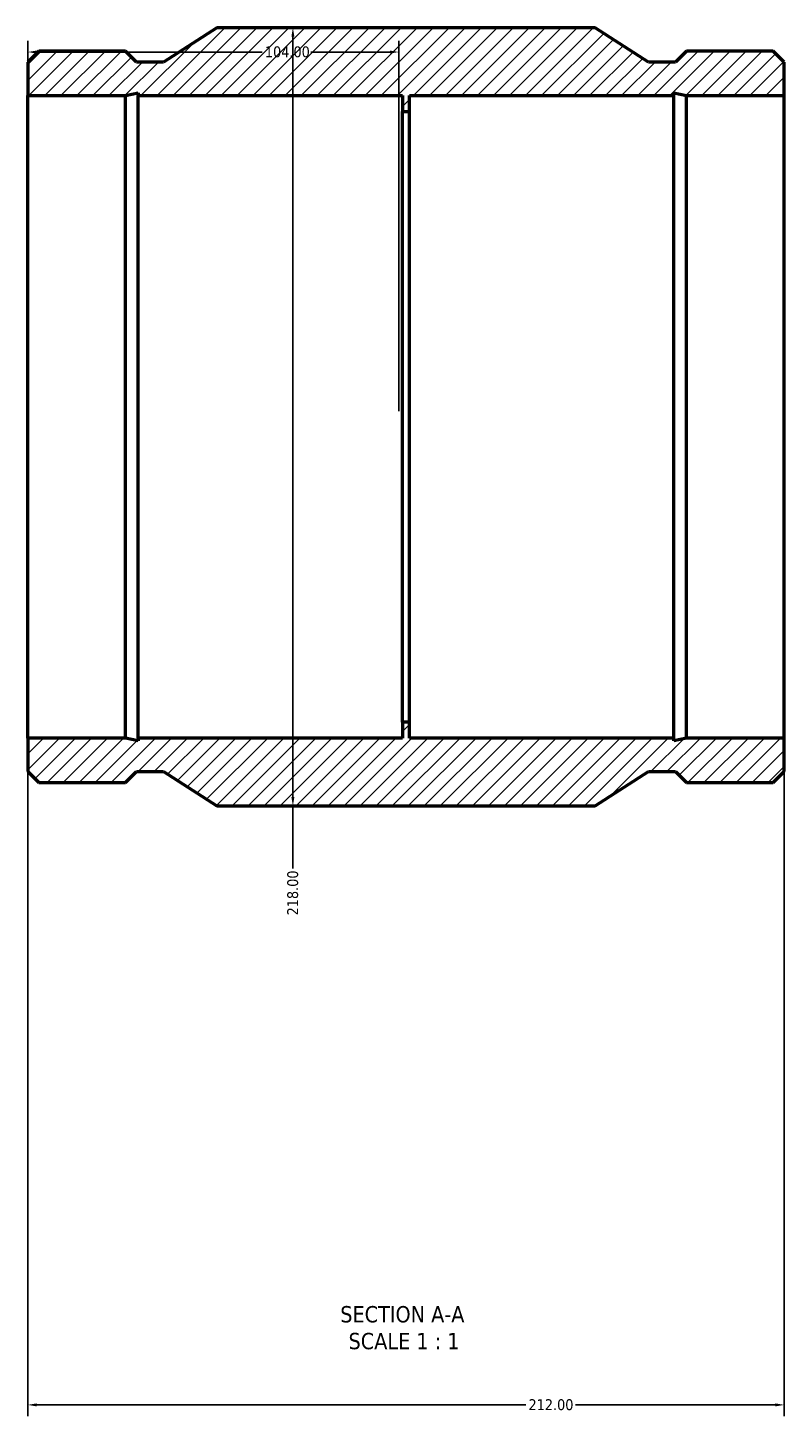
# Model space of a CAD drawing. Header units: millimetres. Extents: x -190 to 1077, y -242 to 1163.
# Tile 5 of 5: x 345 to 557, y 774 to 1163. Entities that reach past the tile are written whole.
import ezdxf

# ---------------------------------------------------------------- set-up
doc = ezdxf.new("R2010")
doc.units = ezdxf.units.MM
for name, color, linetype, lineweight in [('Dimension (ANSI)', 7, 'Continuous', 25), ('Hatch (ANSI)', 7, 'Continuous', 18), ('Symbol (ANSI)', 7, 'Continuous', 25), ('Visible (ANSI)', 7, 'Continuous', 50)]:
    doc.layers.add(name, color=color, linetype=linetype, lineweight=lineweight)
doc.styles.add('Label Text (ANSI)', font='tahoma.ttf')
doc.styles.add('Note Text (ANSI)', font='tahoma.ttf')
doc.dimstyles.new('Default - mm (ANSI)', dxfattribs={"dimtxt": 3.048, "dimasz": 2.5, "dimexe": 3.175, "dimexo": 1.6002, "dimgap": 0.8, "dimtad": 0, "dimtoh": 1, "dimrnd": 1e-08, "dimzin": 4, "dimdsep": 46, "dimtxsty": 'Note Text (ANSI)', "dimcen": 0.09, "dimdle": 10, "dimclrd": 256, "dimclre": 256, "dimclrt": 256, "dimadec": 1, "dimazin": 1, "dimtfac": 1, "dimtofl": 0, "dimtmove": 0, "dimatfit": 3, "dimfxl": 1, "dimtolj": 1, "dimtzin": 4, "dimlwd": -1, "dimlwe": -1, "dimarcsym": 0})

# ---------------------------------------------------------------- blocks, each defined once
blk = doc.blocks.new('*D7')
at = {"layer": 'Defpoints', "color": 0, "transparency": 16777216}
for p in [(448.53, 1156.28), (344.53, 1144.08), (448.53, 1054.08)]:
    blk.add_point(p, dxfattribs=at)
at = {"layer": 'Dimension (ANSI)', "transparency": 16777216}
for p, q in [((344.53, 1145.68), (344.53, 1159.46)), ((448.53, 1055.68), (448.53, 1159.46)), ((347.03, 1156.28), (410.19, 1156.28)), ((446.03, 1156.28), (423.87, 1156.28))]:
    blk.add_line(p, q, dxfattribs=at)
for points in [[(347.03, 1156.7), (347.03, 1155.86), (344.53, 1156.28)], [(446.03, 1156.7), (446.03, 1155.86), (448.53, 1156.28)]]:
    blk.add_solid(points, dxfattribs=at)
at = {"layer": 'Dimension (ANSI)', "color": 230, "true_color": 0xff0080, "transparency": 16777216, "insert": (410.99, 1157.87), "char_height": 3.048, "attachment_point": 1, "style": 'Note Text (ANSI)'}
blk.add_mtext('\\A1;104.00', dxfattribs=at)
blk = doc.blocks.new('*D8')
at = {"layer": 'Defpoints', "color": 0, "transparency": 16777216}
for p in [(418.83, 1163.08), (418.83, 945.08), (418.83, 945.08)]:
    blk.add_point(p, dxfattribs=at)
at = {"layer": 'Dimension (ANSI)', "transparency": 16777216}
for p, q in [((418.83, 1160.58), (418.83, 947.58)), ((418.83, 945.08), (418.83, 927.54))]:
    blk.add_line(p, q, dxfattribs=at)
for points in [[(418.42, 1160.58), (419.25, 1160.58), (418.83, 1163.08)], [(418.42, 947.58), (419.25, 947.58), (418.83, 945.08)]]:
    blk.add_solid(points, dxfattribs=at)
at = {"layer": 'Dimension (ANSI)', "color": 230, "true_color": 0xff0080, "transparency": 16777216, "insert": (417.24, 914.42), "char_height": 3.048, "attachment_point": 1, "rotation": 90, "style": 'Note Text (ANSI)'}
blk.add_mtext('\\A1;218.00', dxfattribs=at)
blk = doc.blocks.new('*D9')
at = {"layer": 'Defpoints', "color": 0, "transparency": 16777216}
for p in [(344.53, 964.08), (556.53, 964.08), (556.53, 777.29)]:
    blk.add_point(p, dxfattribs=at)
at = {"layer": 'Dimension (ANSI)', "transparency": 16777216}
for p, q in [((344.53, 962.48), (344.53, 774.11)), ((556.53, 962.48), (556.53, 774.11)), ((347.03, 777.29), (484.07, 777.29)), ((554.03, 777.29), (497.99, 777.29))]:
    blk.add_line(p, q, dxfattribs=at)
for points in [[(347.03, 777.71), (347.03, 776.87), (344.53, 777.29)], [(554.03, 777.71), (554.03, 776.87), (556.53, 777.29)]]:
    blk.add_solid(points, dxfattribs=at)
at = {"layer": 'Dimension (ANSI)', "color": 230, "true_color": 0xff0080, "transparency": 16777216, "insert": (484.87, 778.88), "char_height": 3.048, "attachment_point": 1, "style": 'Note Text (ANSI)'}
blk.add_mtext('\\A1;212.00', dxfattribs=at)

msp = doc.modelspace()

# ---------------------------------------------------------------- hatches: boundary and pattern name
at = {"layer": 'Hatch (ANSI)'}
h = msp.add_hatch(dxfattribs=at)
h.set_pattern_fill('ANSI31', color=256, scale=25.4, style=0)
h.set_pattern_definition([(45, (0, 0), (-2.245064, 2.245064), [])])
h.paths.add_polyline_path([(344.531, 1153.464), (344.531, 1144.078), (371.907, 1144.078), (375.433, 1144.828), (375.433, 1144.078), (449.531, 1144.078), (449.531, 1139.578), (451.531, 1139.578), (451.531, 1144.078), (525.629, 1144.078), (525.629, 1144.828), (529.155, 1144.078), (556.531, 1144.078), (556.531, 1153.464), (553.457, 1156.538), (529.155, 1156.538), (526.081, 1153.464), (518.469, 1153.464), (503.531, 1163.078), (397.531, 1163.078), (382.594, 1153.464), (374.981, 1153.464), (371.907, 1156.538), (347.605, 1156.538)])
h.paths.add_polyline_path([(344.531, 964.078), (344.531, 954.692), (347.605, 951.618), (371.907, 951.618), (374.981, 954.692), (382.594, 954.692), (397.531, 945.078), (503.531, 945.078), (518.469, 954.692), (526.081, 954.692), (529.155, 951.618), (553.457, 951.618), (556.531, 954.692), (556.531, 964.078), (529.155, 964.078), (525.629, 963.329), (525.629, 964.078), (451.531, 964.078), (451.531, 968.578), (449.531, 968.578), (449.531, 964.078), (375.433, 964.078), (375.433, 963.329), (371.907, 964.078)])

# ---------------------------------------------------------------- linework, layer by layer
at = {"layer": 'Visible (ANSI)'}
for p, q in [((397.531, 1163.078), (382.594, 1153.464)), ((503.531, 1163.078), (397.531, 1163.078)), ((518.469, 1153.464), (503.531, 1163.078)), ((347.605, 1156.538), (344.531, 1153.464)), ((371.907, 1156.538), (347.605, 1156.538)), ((374.981, 1153.464), (371.907, 1156.538)), ((529.155, 1156.538), (526.081, 1153.464)), ((553.457, 1156.538), (529.155, 1156.538)), ((556.531, 1153.464), (553.457, 1156.538)), ((344.531, 1153.464), (344.531, 1144.078)), ((382.594, 1153.464), (374.981, 1153.464)), ((526.081, 1153.464), (518.469, 1153.464)), ((556.531, 1144.078), (556.531, 1153.464)), ((344.531, 1144.078), (371.907, 1144.078)), ((344.531, 964.078), (344.531, 1144.078)), ((371.907, 1144.078), (375.433, 1144.828)), ((371.907, 964.078), (371.907, 1144.078)), ((375.433, 1144.828), (375.433, 1144.078)), ((375.433, 1144.078), (449.531, 1144.078)), ((375.433, 964.078), (375.433, 1144.078)), ((449.531, 1144.078), (449.531, 1139.578)), ((451.531, 1139.578), (451.531, 1144.078)), ((451.531, 1144.078), (525.629, 1144.078)), ((525.629, 1144.078), (525.629, 1144.828)), ((525.629, 1144.828), (529.155, 1144.078)), ((525.629, 964.078), (525.629, 1144.078)), ((529.155, 1144.078), (556.531, 1144.078)), ((529.155, 964.078), (529.155, 1144.078)), ((556.531, 964.078), (556.531, 1144.078)), ((449.531, 1139.578), (451.531, 1139.578)), ((449.531, 968.578), (449.531, 1139.578)), ((451.531, 968.578), (451.531, 1139.578)), ((451.531, 968.578), (449.531, 968.578)), ((449.531, 968.578), (449.531, 964.078)), ((451.531, 964.078), (451.531, 968.578)), ((344.531, 964.078), (344.531, 954.692)), ((371.907, 964.078), (344.531, 964.078)), ((375.433, 963.329), (371.907, 964.078)), ((449.531, 964.078), (375.433, 964.078)), ((375.433, 964.078), (375.433, 963.329)), ((525.629, 964.078), (451.531, 964.078)), ((529.155, 964.078), (525.629, 963.329)), ((525.629, 963.329), (525.629, 964.078)), ((556.531, 964.078), (529.155, 964.078)), ((556.531, 954.692), (556.531, 964.078)), ((344.531, 954.692), (347.605, 951.618)), ((371.907, 951.618), (374.981, 954.692)), ((374.981, 954.692), (382.594, 954.692)), ((382.594, 954.692), (397.531, 945.078)), ((503.531, 945.078), (518.469, 954.692)), ((518.469, 954.692), (526.081, 954.692)), ((526.081, 954.692), (529.155, 951.618)), ((553.457, 951.618), (556.531, 954.692)), ((347.605, 951.618), (371.907, 951.618)), ((529.155, 951.618), (553.457, 951.618)), ((397.531, 945.078), (503.531, 945.078))]:
    msp.add_line(p, q, dxfattribs=at)

# ---------------------------------------------------------------- texts
at = {"layer": 'Symbol (ANSI)', "char_height": 4.572, "attachment_point": 7, "style": 'Label Text (ANSI)'}
for s, insert in [('SECTION A-A', (432.107, 800.313)), ('SCALE 1 : 1', (434.426, 792.801))]:
    msp.add_mtext(s, dxfattribs=dict(at, insert=insert))

# ---------------------------------------------------------------- dimensions: what is measured, and where the dimension line sits
at = {"layer": 'Dimension (ANSI)'}
for base, p1, p2, angle, override, picture, middle in [((418.832, 945.078), (418.832, 1163.078), (418.832, 945.078), 90, {"dimtoh": 0, "dimdec": 2, "dimse1": 1, "dimse2": 1, "dimtp": 0, "dimtm": 0, "dimtdec": 2, "dimatfit": 2}, '*D8', (418.832, 920.578)), ((448.531, 1156.281), (344.531, 1144.078), (448.531, 1054.078), 180, {"dimtoh": 0, "dimdec": 2, "dimtp": 0, "dimtm": 0, "dimtdec": 2, "dimatfit": 1}, '*D7', (417.031, 1156.281)), ((556.531, 777.289), (344.531, 964.078), (556.531, 964.078), 180, {"dimtoh": 0, "dimdec": 2, "dimtp": 0, "dimtm": 0, "dimtdec": 2, "dimatfit": 1}, '*D9', (491.031, 777.289))]:
    dim = msp.add_linear_dim(base=base, p1=p1, p2=p2, angle=angle, dimstyle='Default - mm (ANSI)', override=override, dxfattribs=at)
    dim.commit()
    dim.dimension.update_dxf_attribs({"geometry": picture, "text_midpoint": middle, "dimtype": 160})

doc.saveas('drawing.dxf')
